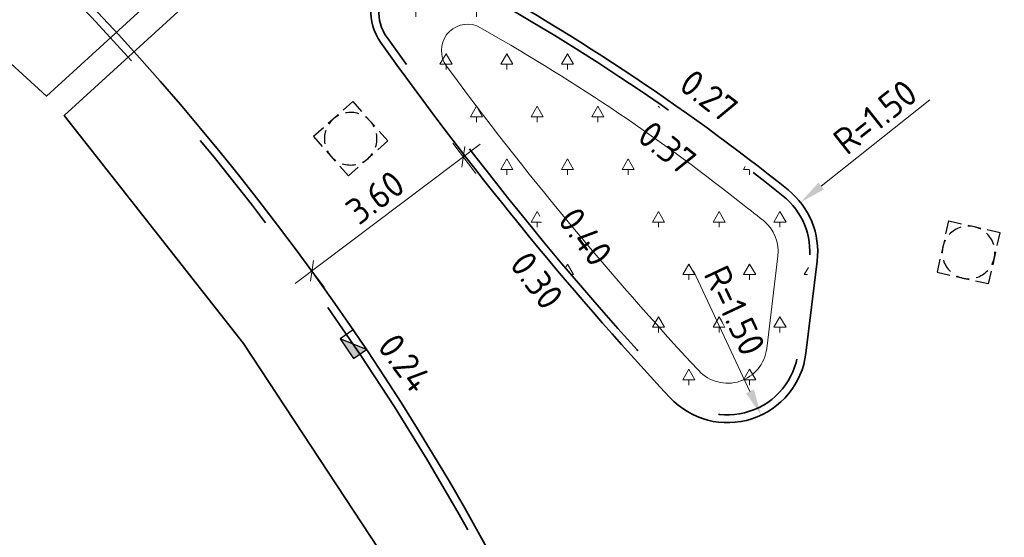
# Model space of a CAD drawing. Header units: metres. Extents: x 109063 to 109671, y 521086 to 521391.
# Tile 58 of 85: x 109302 to 109321, y 521247 to 521256. Entities that reach past the tile are written whole.
import ezdxf
from ezdxf.lldxf.tags import DXFTag

# ---------------------------------------------------------------- set-up
doc = ezdxf.new("R2010")
doc.units = ezdxf.units.M
doc.header["$PDMODE"] = 2
doc.linetypes.add('VH-TROTTOIRBAND-SO', pattern=[15, 5, -2, 2, -2, 2, -2])
for name, color, linetype, lineweight in [('N-WE-GR-BEPLANTING_NATUUR_BOS-A-200', 92, 'Continuous', 18), ('N-WE-OV-KABEL_GROEP2-G', 20, 'OV-KABEL-SO', 35), ('N-WE-OV-KABEL_GROEP3-G', 130, 'OV-KABEL-SO', 35), ('N-WE-RI-HWA_KOLK_TROTTOIRKOLK-S-200', 150, 'Continuous', 25), ('N-WE-RI-PUT-S-250', 7, 'Continuous', 25), ('N-WE-VH-KANTOPSLUITING_TROTTOIRBAND_130X150-G', 210, 'VH-TROTTOIRBAND-SO', 35), ('N-WE-VH-KANTVERHARDING_WEG-G', 4, 'Continuous', 35), ('X-XX-AL-M', 7, 'Continuous', 18), ('X-XX-AL-T25', 7, 'Continuous', 25)]:
    doc.layers.add(name, color=color, linetype=linetype, lineweight=lineweight)
doc.layers.add('N-WE-GR-BOOMVAK-G', color=7, linetype='Continuous', lineweight=18, true_color=0xcc6600)
doc.layers.get('0').freeze()
doc.styles.add('NLCS-ISO-M200-T25', font='NLCS-ISO.ttf', dxfattribs={"height": 0.5})
doc.styles.get("Standard").update_dxf_attribs({"font": 'isocpeur.ttf'})
tags = doc.linetypes.add('OV-KABEL-SO', pattern='A,4,-1,[103,NLCS.SHX,S=0.75,R=0,X=0,Y=0],-1,4,-1.5,["0V",Standard,S=1,R=0,X=0,Y=-0.5],-3', length=14.5).pattern_tags.tags
tags[18] = DXFTag(74, 10)
doc.dimstyles.new('NLCS-M200-T25-PIJL_L2_H2', dxfattribs={"dimscale": 0.2, "dimtxt": 2.5, "dimasz": 2.5, "dimexe": 2, "dimexo": 2, "dimgap": 0.7, "dimtad": 1, "dimzin": 0, "dimdsep": 46, "dimtxsty": 'NLCS-ISO-M200-T25', "dimcen": 0, "dimdle": 2, "dimclrd": 256, "dimclre": 256, "dimclrt": 256, "dimazin": 0, "dimtfac": 1, "dimtdec": 3, "dimtofl": 0, "dimtmove": 0, "dimatfit": 3, "dimfxl": 2, "dimfxlon": 1, "dimtfillclr": 256, "dimtolj": 1, "dimtzin": 0, "dimlwd": -1, "dimlwe": -1, "dimarcsym": 0})
doc.dimstyles.new('NLCS-M200-T25-SCHRAP_L2_H2', dxfattribs={"dimscale": 0.2, "dimtxt": 2.5, "dimasz": 1.4, "dimexe": 2, "dimexo": 2, "dimgap": 0.7, "dimtad": 1, "dimzin": 0, "dimdsep": 46, "dimtxsty": 'NLCS-ISO-M200-T25', "dimblk": 'OBLIQUE', "dimcen": 0, "dimdle": 2, "dimclrd": 256, "dimclre": 256, "dimclrt": 256, "dimazin": 0, "dimtfac": 1, "dimtdec": 3, "dimtofl": 0, "dimtmove": 0, "dimatfit": 3, "dimldrblk": 'OBLIQUE', "dimfxl": 2, "dimfxlon": 1, "dimtfillclr": 256, "dimtolj": 1, "dimtzin": 0, "dimlwd": -1, "dimlwe": -1, "dimarcsym": 0})

# ---------------------------------------------------------------- blocks, each defined once
blk = doc.blocks.new('*D219')
at = {"layer": 'Defpoints', "color": 0, "transparency": 16777216}
blk.add_point((109316.3678090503, 521248.9464362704), dxfattribs=at)
at = {"layer": 'X-XX-AL-M', "transparency": 16777216}
blk.add_line((109315.0790888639, 521251.6887163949), (109316.1551489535, 521249.3989577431), dxfattribs=at)
blk.add_solid([(109316.230569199, 521249.4344010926), (109316.0797287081, 521249.3635143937), (109316.3678090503, 521248.9464362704)], dxfattribs=at)
at = {"layer": 'X-XX-AL-M', "transparency": 16777216, "insert": (109315.8637556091, 521250.9359726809), "char_height": 0.5, "attachment_point": 5, "rotation": 295.1709322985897, "style": 'NLCS-ISO-M200-T25', "bg_fill": 3, "box_fill_scale": 1.1, "bg_fill_color": 256, "bg_fill_true_color": 13158600, "bg_fill_transparency": 0}
blk.add_mtext('\\A1;R=1.50', dxfattribs=at)
at = {"layer": 'Defpoints', "color": 0, "transparency": 16777216}
blk.add_point((109315.72982876, 521250.3040006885), dxfattribs=at)
blk = doc.blocks.new('*D220')
at = {"layer": 'Defpoints', "color": 0, "transparency": 16777216}
for p in [(109317.1180858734, 521252.9916426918), (109315.9435612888, 521252.0586410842)]:
    blk.add_point(p, dxfattribs=at)
at = {"layer": 'X-XX-AL-M', "transparency": 16777216}
blk.add_line((109319.5737858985, 521254.942365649), (109317.5095940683, 521253.3026432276), dxfattribs=at)
blk.add_solid([(109317.4577606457, 521253.3678945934), (109317.561427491, 521253.2373918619), (109317.1180858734, 521252.9916426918)], dxfattribs=at)
at = {"layer": 'X-XX-AL-M', "transparency": 16777216, "insert": (109318.5364438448, 521254.6164109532), "char_height": 0.5, "attachment_point": 5, "rotation": 38.462411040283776, "style": 'NLCS-ISO-M200-T25', "bg_fill": 3, "box_fill_scale": 1.1, "bg_fill_color": 256, "bg_fill_true_color": 13158600, "bg_fill_transparency": 0}
blk.add_mtext('\\A1;R=1.50', dxfattribs=at)
blk = doc.blocks.new('SRI-KOLK_TROTTOIR-SO')
blk.add_hatch(color=256).paths.add_polyline_path([(1.125000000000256, 1.499999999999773), (-1.124999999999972, 1.499999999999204), (-1.124999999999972, 5.684341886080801e-13)])
blk.add_line((-1.124999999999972, 0), (1.124999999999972, 1.499999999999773))
at = {"flags": 128}
blk.add_lwpolyline([(-1.124999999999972, 0), (1.124999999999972, 0), (1.124999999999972, 1.499999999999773), (-1.124999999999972, 1.499999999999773)], close=True, dxfattribs=at)
blk = doc.blocks.new('_Oblique')
at = {"color": 0, "linetype": 'ByBlock', "lineweight": -2}
blk.add_line((-0.5, -0.5), (0.5, 0.5), dxfattribs=at)
blk = doc.blocks.new('*D299')
at = {"layer": 'Defpoints', "color": 0, "transparency": 16777216}
for p in [(109310.2662215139, 521254.4388010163), (109307.3879524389, 521252.2716938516), (109307.8236018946, 521251.6930808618)]:
    blk.add_point(p, dxfattribs=at)
at = {"layer": 'X-XX-AL-M', "transparency": 16777216}
for p, q in [((109311.0214224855, 521254.1007848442), (109307.5040503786, 521251.4524840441)), ((109310.5068183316, 521254.1192495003), (109310.9424677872, 521253.5406365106)), ((109307.6285492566, 521251.9521423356), (109308.0641987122, 521251.3735293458))]:
    blk.add_line(p, q, dxfattribs=at)
at = {"layer": 'X-XX-AL-M', "transparency": 16777216, "xscale": 0.28, "yscale": 0.28, "zscale": 0.28}
for p, rotation in [((109310.7018709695, 521253.8601880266), 36.97683233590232), ((109307.8236018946, 521251.6930808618), 216.9768323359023)]:
    blk.add_blockref('_Oblique', p, dxfattribs=dict(at, rotation=rotation))
at = {"layer": 'X-XX-AL-M', "transparency": 16777216, "insert": (109309.0281545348, 521253.0881971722), "char_height": 0.5, "attachment_point": 5, "rotation": 36.97683233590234, "style": 'NLCS-ISO-M200-T25'}
blk.add_mtext('\\A1;3.60', dxfattribs=at)
blk = doc.blocks.new('SRI-PUT_OPHOOGTEBRENGEN-SO')
for p, q in [((-0.5, 2), (0.5, 2)), ((-2, -0.4999999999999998), (-2, 0.5)), ((2, -0.4999999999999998), (2, 0.5000000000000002)), ((-0.5, -2), (0.5, -2))]:
    blk.add_line(p, q)
for points in [[(-1, 2), (-2, 2), (-2, 0.9999999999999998)], [(1, 2), (2, 2), (2, 0.9999999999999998)], [(-1, -2), (-2, -2), (-2, -0.9999999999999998)], [(1, -2), (2, -2), (2, -0.9999999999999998)]]:
    blk.add_lwpolyline(points)
for start, end in [(120, 150), (75.52248781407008, 104.4775121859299), (30, 59.99999999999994), (165.5224878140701, 194.4775121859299), (345.5224878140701, 14.47751218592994), (209.9999999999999, 239.9999999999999), (300.0000000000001, 330.0000000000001), (255.52248781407, 284.4775121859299)]:
    blk.add_arc((0, 0), 2, start, end)

msp = doc.modelspace()

# ---------------------------------------------------------------- hatches: boundary and pattern name
at = {"layer": 'N-WE-GR-BEPLANTING_NATUUR_BOS-A-200'}
h = msp.add_hatch(dxfattribs=at)
h.set_pattern_fill('AGR-BOS-SO', color=256, scale=0.2, pattern_type=2)
h.set_pattern_definition([(0, (109286.0104414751, 521173.618035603), (0.57735, 1), [0.23094, -0.9237600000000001]), (240, (109286.1259114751, 521173.818035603), (0.5773504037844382, -0.9999997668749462), [0.23094, -0.9237600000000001]), (300.0000000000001, (109286.1259114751, 521173.818035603), (1.154700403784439, 2.331250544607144e-07), [0.23094, -0.9237600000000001]), (270, (109286.1259114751, 521173.618035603), (0.5773499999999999, -1), [0.1, -1.9])])
edge = h.paths.add_edge_path()
edge.add_arc((109290.2131133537, 521219.8802210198), 42.55080907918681, 51.35353556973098, 61.75798262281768, ccw=False)
edge.add_arc((109315.9435612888, 521252.0586410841), 1.349999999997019, -6.944977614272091, 51.353535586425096, ccw=False)
edge.add_line((109317.2836559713, 521251.8954043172), (109317.0699234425, 521250.1407639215))
edge.add_arc((109315.72982876, 521250.3040006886), 1.349999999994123, 222.9344472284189, 353.05502238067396, ccw=False)
edge.add_arc((109363.0320980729, 521294.3130080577), 65.95880289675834, 215.3782787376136, 222.9344472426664, ccw=False)
edge.add_arc((109309.9458083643, 521256.6168270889), 0.8499999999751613, 61.757982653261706, 215.3782786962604, ccw=False)

# ---------------------------------------------------------------- linework, layer by layer
at = {"layer": 'N-WE-VH-KANTOPSLUITING_TROTTOIRBAND_130X150-G', "flags": 128}
msp.add_lwpolyline([(109318.2303571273, 521217.9510496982, -0.02099280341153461), (109316.960856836, 521227.110152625, 0.1908416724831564), (109300.2319442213, 521259.7942704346), (109295.3088790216, 521264.1171556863, 0.08202020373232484), (109288.4342366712, 521268.3976011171, 0.08202020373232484)], format="xyb", dxfattribs=at)
msp.add_lwpolyline([(109310.3480257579, 521257.365640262, -0.04542917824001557), (109316.7866540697, 521253.1130103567, -0.2600076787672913), (109317.2836559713, 521251.8954043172), (109317.0699234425, 521250.1407639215, -0.6378101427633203), (109314.7414485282, 521249.3844331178, -0.03298195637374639), (109309.252763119, 521256.1247007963, -0.7927344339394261)], format="xyb", close=True, dxfattribs=at)
at = {"layer": 'N-WE-VH-KANTVERHARDING_WEG-G', "flags": 128}
msp.add_lwpolyline([(109318.5783239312, 521216.8955214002, -0.02332023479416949), (109317.1101672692, 521227.1245190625, 0.1908416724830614), (109300.3309169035, 521259.9069842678), (109295.4078517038, 521264.2298695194, 0.1834396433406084), (109278.7845519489, 521270.4439037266, 0.002535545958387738), (109278.3518483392, 521270.4394964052, 0.09146385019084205), (109269.4579869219, 521268.6581259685, 0.0262127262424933), (109260.2303279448, 521264.3980618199)], format="xyb", dxfattribs=at)
msp.add_lwpolyline([(109310.4190052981, 521257.4977837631, -0.04542917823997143), (109316.8803310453, 521253.230162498, -0.2600076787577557), (109317.4325553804, 521251.8772668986), (109317.2188228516, 521250.122626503, -0.637810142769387), (109314.6316285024, 521249.2822589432, -0.03298195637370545), (109309.1304610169, 521256.0378549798, -0.7927344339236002)], format="xyb", close=True, dxfattribs=at)

# ---------------------------------------------------------------- block references
at = {"layer": 'N-WE-RI-HWA_KOLK_TROTTOIRKOLK-S-200', "xscale": 0.2, "yscale": 0.2, "zscale": 0.2, "rotation": 124.3508580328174}
msp.add_blockref('SRI-KOLK_TROTTOIR-SO', (109308.7331772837, 521250.3822173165), dxfattribs=at)
at = {"layer": 'N-WE-RI-PUT-S-250', "xscale": 0.25, "yscale": 0.25, "zscale": 0.25}
for p, rotation in [((109308.5607590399, 521254.2018421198), 221.5387436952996), ((109320.3125916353, 521252.0406858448), 256.999080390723)]:
    msp.add_blockref('SRI-PUT_OPHOOGTEBRENGEN-SO', p, dxfattribs=dict(at, rotation=rotation))

# ---------------------------------------------------------------- texts
at = {"layer": 'X-XX-AL-T25', "char_height": 0.4999999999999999, "attachment_point": 1, "rotation": 306.77328671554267, "style": 'NLCS-ISO-M200-T25'}
for s, insert in [('0.30', (109311.9622310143, 521252.1092653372)), ('0.24', (109309.4477046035, 521250.549815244))]:
    msp.add_mtext_dynamic_manual_height_columns(s, width=1.419805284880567, gutter_width=2.5, heights=[0], dxfattribs=dict(at, insert=insert))

# ---------------------------------------------------------------- dimensions: what is measured, and where the dimension line sits
at = {"layer": 'X-XX-AL-M'}
dim = msp.add_aligned_dim(p1=(109310.2662215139, 521254.4388010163), p2=(109307.387952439, 521252.2716938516), distance=0.7242813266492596, dimstyle='NLCS-M200-T25-SCHRAP_L2_H2', dxfattribs=at)
dim.commit()
dim.dimension.update_dxf_attribs({"geometry": '*D299', "text_midpoint": (109309.0281545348, 521253.0881971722)})

# ---------------------------------------------------------------- next in the draw order: texts
at = {"layer": 'X-XX-AL-T25', "insert": (109312.8797899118, 521252.9506922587), "char_height": 0.4999999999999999, "attachment_point": 1, "rotation": 306.77328671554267, "style": 'NLCS-ISO-M200-T25', "bg_fill": 3, "box_fill_scale": 1.5, "bg_fill_color": 256, "bg_fill_transparency": 0}
msp.add_mtext_dynamic_manual_height_columns('0.40', width=1.477459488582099, gutter_width=2.5, heights=[0], dxfattribs=at)

# ---------------------------------------------------------------- next in the draw order: dimensions: what is measured, and where the dimension line sits
at = {"layer": 'X-XX-AL-M'}
dim = msp.add_radius_dim(center=(109315.72982876, 521250.3040006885), mpoint=(109316.3678090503, 521248.9464362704), dimstyle='NLCS-M200-T25-PIJL_L2_H2', override={"dimpost": 'R=<>', "dimtfill": 1}, dxfattribs=at)
dim.commit()
dim.dimension.update_dxf_attribs({"geometry": '*D219', "text_midpoint": (109315.5107888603, 521250.7700978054), "dimtype": 164})

# ---------------------------------------------------------------- next in the draw order: dimensions: what is measured, and where the dimension line sits
dim = msp.add_radius_dim(center=(109315.9435612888, 521252.0586410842), mpoint=(109317.1180858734, 521252.9916426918), dimstyle='NLCS-M200-T25-PIJL_L2_H2', override={"dimpost": 'R=<>', "dimtfill": 1}, dxfattribs=at)
dim.commit()
dim.dimension.update_dxf_attribs({"geometry": '*D220', "text_midpoint": (109318.7790242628, 521254.3110345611), "dimtype": 164})

# ---------------------------------------------------------------- next in the draw order: texts
at = {"layer": 'X-XX-AL-T25', "insert": (109315.0763036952, 521255.5569797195), "char_height": 0.4999999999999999, "attachment_point": 1, "rotation": 322.57241761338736, "style": 'NLCS-ISO-M200-T25'}
msp.add_mtext_dynamic_manual_height_columns('\\pxt2;0.27', width=1.419805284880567, gutter_width=2.5, heights=[0], dxfattribs=at)

# ---------------------------------------------------------------- next in the draw order: texts
at = {"layer": 'X-XX-AL-T25', "insert": (109314.2894277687, 521254.5796554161), "char_height": 0.4999999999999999, "attachment_point": 1, "rotation": 321.5834467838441, "style": 'NLCS-ISO-M200-T25', "bg_fill": 3, "box_fill_scale": 1.5, "bg_fill_color": 256, "bg_fill_transparency": 0}
msp.add_mtext_dynamic_manual_height_columns('0.37', width=1.419805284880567, gutter_width=2.5, heights=[0], dxfattribs=at)

# ---------------------------------------------------------------- next in the draw order: linework, layer by layer
at = {"layer": 'N-WE-GR-BOOMVAK-G', "flags": 128}
msp.add_lwpolyline([(109310.9587803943, 521256.3495793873, -0.03962528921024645), (109315.9259240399, 521253.0271929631, -0.003686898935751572), (109316.4119461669, 521252.6444017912, -0.2600076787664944), (109316.6880583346, 521251.9679539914), (109316.4743258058, 521250.2133135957, -0.6378101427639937), (109315.1807286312, 521249.7931298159, -0.0287857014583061), (109310.3839886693, 521255.5838240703, -0.7430951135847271), (109310.9587803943, 521256.3495793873)], format="xyb", dxfattribs=at)
at = {"layer": 'N-WE-OV-KABEL_GROEP2-G', "flags": 128}
msp.add_lwpolyline([(109330.2225386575, 521257.7324209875), (109330.0718593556, 521258.403382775), (109327.1910852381, 521257.7564412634), (109309.0982512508, 521260.1073727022), (109303.1154784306, 521254.6449823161), (109306.5244089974, 521250.3090042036), (109309.2567133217, 521246.1594548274), (109311.9330351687, 521240.4746713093), (109314.190054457, 521233.7966885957), (109315.4207510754, 521227.1809417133), (109316.5253986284, 521219.0041186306), (109318.1749168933, 521210.4444939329), (109320.024051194, 521203.1258162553), (109321.8525552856, 521197.0801988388), (109323.1638715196, 521193.1564857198), (109312.6909666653, 521188.684437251), (109332.8375314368, 521154.4316687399), (109333.9323375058, 521152.0613363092), (109358.1818402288, 521127.2085045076), (109367.3039655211, 521138.9523040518)], dxfattribs=at)
at = {"layer": 'N-WE-OV-KABEL_GROEP3-G', "flags": 128}
msp.add_lwpolyline([(109330.4528896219, 521257.7841513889), (109330.1923178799, 521258.942887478), (109327.1678141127, 521258.2636682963), (109308.9325203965, 521260.6331105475), (109302.7783485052, 521255.014229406), (109294.2036840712, 521262.8585178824), (109290.1440170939, 521265.7156762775), (109285.6644961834, 521267.6138018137), (109281.4633255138, 521268.4796679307), (109277.0250256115, 521268.557871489), (109268.4289671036, 521266.2950427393), (109258.7412737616, 521261.9771675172), (109255.8111394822, 521267.9190283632), (109233.1594822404, 521256.2840972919), (109139.4577423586, 521207.2678665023)], dxfattribs=at)

doc.saveas('drawing.dxf')
